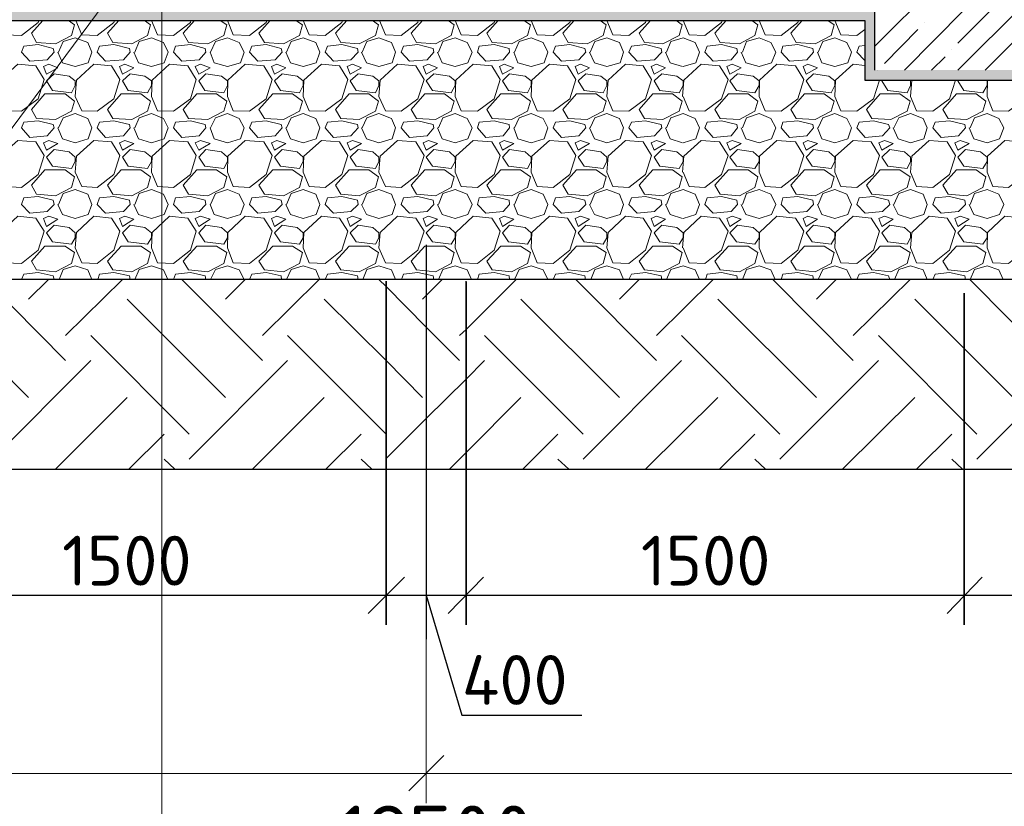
# Model space of a CAD drawing. Header units: millimetres. Extents: x -2765404 to 1548445, y -374876 to 1313256.
# Tile 54 of 77: x 33042 to 37981, y -74366 to -70419. Entities that reach past the tile are written whole.
import ezdxf

# ---------------------------------------------------------------- set-up
doc = ezdxf.new("R2010")
doc.units = ezdxf.units.MM
for name, color, linetype, true_color in [('PDF _.', 7, 'Continuous', 0x259400), ('PDF _PDF _.', 7, 'Continuous', 0xb88800), ('PDF _PDF _EKIPMAN', 7, 'Continuous', 0xdd6c00)]:
    doc.layers.add(name, color=color, linetype=linetype, true_color=true_color)
for name, color, linetype in [('PDF _PDF _0', 7, 'Continuous'), ('PDF _PDF _2D - Общий_Ном._пера__1_Ном._пера__1_Ном._пера__7_Ном._пера__1', 7, 'Continuous'), ('PDF _PDF _nurik', 7, 'Continuous'), ('PDF _Текст', 7, 'Continuous')]:
    doc.layers.add(name, color=color, linetype=linetype)
doc.styles.add('PDF ISOCPEUR', font='isocpeur.ttf')

msp = doc.modelspace()

# ---------------------------------------------------------------- linework, layer by layer
at = {"layer": 'PDF _.', "color": 7, "lineweight": 18}
for points in [[(32940.2, -70423.3), (32970.1, -70495.2), (33051, -70498.2), (33134.8, -70432.3), (33137.8, -70423.3)], [(33287.5, -70423.3), (33317.4, -70444.3), (33302.4, -70498.2), (33221.6, -70540.1), (33125.8, -70534.1), (33101.8, -70486.2), (33158.7, -70423.3)], [(33323.4, -70423.3), (33353.3, -70495.2), (33431.1, -70498.2), (33515, -70432.3), (33518, -70423.3)], [(33667.6, -70423.3), (33697.6, -70444.3), (33682.6, -70498.2), (33604.8, -70540.1), (33509, -70534.1), (33482, -70486.2), (33538.9, -70423.3)], [(33703.6, -70423.3), (33733.5, -70495.2), (33814.3, -70498.2), (33898.2, -70432.3), (33901.2, -70423.3)], [(34047.8, -70423.3), (34080.8, -70444.3), (34065.8, -70498.2), (33985, -70540.1), (33889.2, -70534.1), (33862.2, -70486.2), (33919.1, -70423.3)], [(34083.8, -70423.3), (34113.7, -70495.2), (34194.5, -70498.2), (34278.4, -70432.3), (34281.3, -70423.3)], [(34428, -70423.3), (34461, -70444.3), (34446, -70498.2), (34365.2, -70540.1), (34269.4, -70534.1), (34242.4, -70486.2), (34299.3, -70423.3)], [(34464, -70423.3), (34493.9, -70495.2), (34574.7, -70498.2), (34658.5, -70432.3), (34661.5, -70423.3)], [(34811.2, -70423.3), (34841.2, -70444.3), (34826.2, -70498.2), (34745.4, -70540.1), (34652.6, -70534.1), (34625.6, -70486.2), (34682.5, -70423.3)], [(34847.1, -70423.3), (34877.1, -70495.2), (34954.9, -70498.2), (35038.7, -70432.3), (35041.7, -70423.3)], [(35191.4, -70423.3), (35221.4, -70444.3), (35206.4, -70498.2), (35128.5, -70540.1), (35032.8, -70534.1), (35005.8, -70486.2), (35062.7, -70423.3)], [(35227.3, -70423.3), (35257.3, -70495.2), (35338.1, -70498.2), (35421.9, -70432.3), (35424.9, -70423.3)], [(35571.6, -70423.3), (35604.5, -70444.3), (35589.6, -70498.2), (35508.7, -70540.1), (35412.9, -70534.1), (35386, -70486.2), (35442.9, -70423.3)], [(35607.5, -70423.3), (35637.5, -70495.2), (35718.3, -70498.2), (35802.1, -70432.3), (35805.1, -70423.3)], [(35954.8, -70423.3), (35984.7, -70444.3), (35969.8, -70498.2), (35888.9, -70540.1), (35793.1, -70534.1), (35766.2, -70486.2), (35823.1, -70423.3)], [(35987.7, -70423.3), (36017.7, -70495.2), (36098.5, -70498.2), (36182.3, -70432.3), (36185.3, -70423.3)], [(36335, -70423.3), (36364.9, -70444.3), (36350, -70498.2), (36269.1, -70540.1), (36176.3, -70534.1), (36149.4, -70486.2), (36206.3, -70423.3)], [(36370.9, -70423.3), (36400.8, -70495.2), (36478.7, -70498.2), (36562.5, -70432.3), (36565.5, -70423.3)], [(36715.2, -70423.3), (36745.1, -70444.3), (36730.2, -70498.2), (36652.3, -70540.1), (36556.5, -70534.1), (36529.6, -70486.2), (36586.5, -70423.3)], [(36751.1, -70423.3), (36781, -70495.2), (36861.9, -70498.2), (36945.7, -70432.3), (36948.7, -70423.3)], [(37095.4, -70423.3), (37128.3, -70444.3), (37113.3, -70498.2), (37032.5, -70540.1), (36936.7, -70534.1), (36909.8, -70486.2), (36966.6, -70423.3)], [(37131.3, -70423.3), (37161.2, -70495.2), (37242.1, -70498.2), (37281, -70468.2)], [(33236.6, -70582), (33260.5, -70528.1), (33320.4, -70510.1), (33383.3, -70534.1), (33404.2, -70582), (33386.2, -70635.9), (33320.4, -70653.8), (33257.5, -70635.9), (33233.6, -70582)], [(33619.7, -70582), (33640.7, -70528.1), (33703.6, -70510.1), (33763.4, -70534.1), (33787.4, -70582), (33766.4, -70635.9), (33703.6, -70653.8), (33637.7, -70635.9), (33613.8, -70582)], [(33999.9, -70582), (34023.9, -70528.1), (34083.8, -70510.1), (34143.6, -70534.1), (34167.6, -70582), (34149.6, -70635.9), (34083.8, -70653.8), (34017.9, -70635.9), (33996.9, -70582)], [(34380.1, -70582), (34404.1, -70528.1), (34464, -70510.1), (34526.8, -70534.1), (34547.8, -70582), (34529.8, -70635.9), (34464, -70653.8), (34401.1, -70635.9), (34377.1, -70582)], [(34760.3, -70582), (34784.3, -70528.1), (34844.2, -70510.1), (34907, -70534.1), (34928, -70582), (34910, -70635.9), (34844.2, -70653.8), (34781.3, -70635.9), (34757.3, -70582)], [(35143.5, -70582), (35164.5, -70528.1), (35227.3, -70510.1), (35287.2, -70534.1), (35311.2, -70582), (35290.2, -70635.9), (35227.3, -70653.8), (35161.5, -70635.9), (35137.5, -70582)], [(35523.7, -70582), (35547.7, -70528.1), (35607.5, -70510.1), (35667.4, -70534.1), (35691.4, -70582), (35673.4, -70635.9), (35607.5, -70653.8), (35541.7, -70635.9), (35520.7, -70582)], [(35903.9, -70582), (35927.9, -70528.1), (35987.7, -70510.1), (36050.6, -70534.1), (36071.5, -70582), (36053.6, -70635.9), (35987.7, -70653.8), (35924.9, -70635.9), (35900.9, -70582)], [(36287.1, -70582), (36308, -70528.1), (36370.9, -70510.1), (36430.8, -70534.1), (36451.7, -70582), (36433.8, -70635.9), (36370.9, -70653.8)], [(36667.3, -70582), (36688.2, -70528.1), (36751.1, -70510.1), (36811, -70534.1), (36834.9, -70582), (36814, -70635.9), (36751.1, -70653.8), (36685.2, -70635.9), (36661.3, -70582)], [(37047.5, -70582), (37071.4, -70528.1), (37131.3, -70510.1), (37191.2, -70534.1), (37215.1, -70582), (37197.2, -70635.9), (37131.3, -70653.8), (37065.4, -70635.9), (37044.5, -70582)], [(36281.1, -70582), (36305.1, -70635.9), (36367.9, -70653.8)], [(37281, -70623.9), (37242.1, -70582), (37254, -70552.1), (37281, -70549.1)], [(36370.9, -70803.5), (36400.8, -70875.4), (36478.7, -70878.4), (36562.5, -70815.5), (36595.4, -70719.7), (36553.5, -70650.8), (36460.7, -70641.9), (36373.9, -70722.7), (36367.9, -70803.5)], [(37281, -70647.9), (37224.1, -70641.9), (37134.3, -70722.7), (37131.3, -70803.5), (37161.2, -70875.4), (37242.1, -70878.4), (37325.9, -70815.5), (37355.8, -70722.7)], [(37370.8, -70722.7), (37367.8, -70725.7), (37397.7, -70773.6), (37493.5, -70785.6), (37511.5, -70749.6), (37511.5, -70725.7), (37508.5, -70722.7)], [(37517.5, -70722.7), (37511.5, -70803.5), (37541.4, -70875.4), (37622.3, -70878.4), (37706.1, -70815.5), (37736, -70722.7)], [(37517.5, -70722.7), (37517.5, -70722.7)], [(37754, -70722.7), (37748, -70725.7), (37777.9, -70773.6), (37873.7, -70785.6), (37894.7, -70749.6), (37894.7, -70725.7), (37888.7, -70722.7)], [(37897.7, -70722.7), (37894.7, -70803.5), (37924.6, -70875.4), (38002.5, -70878.4), (38086.3, -70815.5), (38116.2, -70722.7)], [(37897.7, -70722.7), (37897.7, -70722.7)], [(33236.6, -70962.2), (33260.5, -70911.3), (33320.4, -70890.3), (33383.3, -70914.3), (33404.2, -70962.2), (33386.2, -71016.1), (33320.4, -71037), (33257.5, -71016.1), (33233.6, -70962.2)], [(33619.7, -70962.2), (33640.7, -70911.3), (33703.6, -70890.3), (33763.4, -70914.3), (33787.4, -70962.2), (33766.4, -71016.1), (33703.6, -71037), (33637.7, -71016.1), (33613.8, -70962.2)], [(33999.9, -70962.2), (34023.9, -70911.3), (34083.8, -70890.3), (34143.6, -70914.3), (34167.6, -70962.2), (34149.6, -71016.1), (34083.8, -71037), (34017.9, -71016.1), (33996.9, -70962.2)], [(34380.1, -70962.2), (34404.1, -70911.3), (34464, -70890.3), (34526.8, -70914.3), (34547.8, -70962.2), (34529.8, -71016.1), (34464, -71037), (34401.1, -71016.1), (34377.1, -70962.2)], [(34760.3, -70962.2), (34784.3, -70911.3), (34844.2, -70890.3), (34907, -70914.3), (34928, -70962.2), (34910, -71016.1), (34844.2, -71037), (34781.3, -71016.1), (34757.3, -70962.2)], [(35143.5, -70962.2), (35164.5, -70911.3), (35227.3, -70890.3), (35287.2, -70914.3), (35311.2, -70962.2), (35290.2, -71016.1), (35227.3, -71037), (35161.5, -71016.1), (35137.5, -70962.2)], [(35523.7, -70962.2), (35547.7, -70911.3), (35607.5, -70890.3), (35667.4, -70914.3), (35691.4, -70962.2), (35673.4, -71016.1), (35607.5, -71037), (35541.7, -71016.1), (35520.7, -70962.2)], [(35903.9, -70962.2), (35927.9, -70911.3), (35987.7, -70890.3), (36050.6, -70914.3), (36071.5, -70962.2), (36053.6, -71016.1), (35987.7, -71037), (35924.9, -71016.1), (35900.9, -70962.2)], [(36287.1, -70962.2), (36308, -70911.3), (36370.9, -70890.3), (36430.8, -70914.3), (36451.7, -70962.2), (36433.8, -71016.1), (36370.9, -71037)], [(36667.3, -70962.2), (36688.2, -70911.3), (36751.1, -70890.3), (36811, -70914.3), (36834.9, -70962.2), (36814, -71016.1), (36751.1, -71037), (36685.2, -71016.1), (36661.3, -70962.2)], [(37047.5, -70962.2), (37071.4, -70911.3), (37131.3, -70890.3), (37191.2, -70914.3), (37215.1, -70962.2), (37197.2, -71016.1), (37131.3, -71037), (37065.4, -71016.1), (37044.5, -70962.2)], [(37427.7, -70962.2), (37451.6, -70911.3), (37511.5, -70890.3), (37574.4, -70914.3), (37595.3, -70962.2), (37577.4, -71016.1), (37511.5, -71037), (37448.6, -71016.1), (37424.7, -70962.2)], [(37810.9, -70962.2), (37831.8, -70911.3), (37894.7, -70890.3), (37954.6, -70914.3), (37978.5, -70962.2), (37957.5, -71016.1), (37894.7, -71037), (37828.8, -71016.1), (37804.9, -70962.2)], [(36281.1, -70962.2), (36305.1, -71016.1), (36367.9, -71037)], [(36370.9, -71183.7), (36400.8, -71255.6), (36478.7, -71261.6), (36562.5, -71195.7), (36595.4, -71099.9), (36553.5, -71031), (36460.7, -71025.1), (36373.9, -71102.9), (36367.9, -71183.7)], [(33236.6, -71345.4), (33260.5, -71291.5), (33320.4, -71270.5), (33383.3, -71294.5), (33404.2, -71345.4), (33386.2, -71396.3), (33320.4, -71417.2), (33257.5, -71396.3), (33233.6, -71345.4)], [(33619.7, -71345.4), (33640.7, -71291.5), (33703.6, -71270.5), (33763.4, -71294.5), (33787.4, -71345.4), (33766.4, -71396.3), (33703.6, -71417.2), (33637.7, -71396.3), (33613.8, -71345.4)], [(33999.9, -71345.4), (34023.9, -71291.5), (34083.8, -71270.5), (34143.6, -71294.5), (34167.6, -71345.4), (34149.6, -71396.3), (34083.8, -71417.2), (34017.9, -71396.3), (33996.9, -71345.4)], [(34380.1, -71345.4), (34404.1, -71291.5), (34464, -71270.5), (34526.8, -71294.5), (34547.8, -71345.4), (34529.8, -71396.3), (34464, -71417.2), (34401.1, -71396.3), (34377.1, -71345.4)], [(34760.3, -71345.4), (34784.3, -71291.5), (34844.2, -71270.5), (34907, -71294.5), (34928, -71345.4), (34910, -71396.3), (34844.2, -71417.2), (34781.3, -71396.3), (34757.3, -71345.4)], [(35143.5, -71345.4), (35164.5, -71291.5), (35227.3, -71270.5), (35287.2, -71294.5), (35311.2, -71345.4), (35290.2, -71396.3), (35227.3, -71417.2), (35161.5, -71396.3), (35137.5, -71345.4)], [(35523.7, -71345.4), (35547.7, -71291.5), (35607.5, -71270.5), (35667.4, -71294.5), (35691.4, -71345.4), (35673.4, -71396.3), (35607.5, -71417.2), (35541.7, -71396.3), (35520.7, -71345.4)], [(35903.9, -71345.4), (35927.9, -71291.5), (35987.7, -71270.5), (36050.6, -71294.5), (36071.5, -71345.4), (36053.6, -71396.3), (35987.7, -71417.2), (35924.9, -71396.3), (35900.9, -71345.4)], [(36287.1, -71345.4), (36308, -71291.5), (36370.9, -71270.5), (36430.8, -71294.5), (36451.7, -71345.4), (36433.8, -71396.3), (36370.9, -71417.2)], [(36667.3, -71345.4), (36688.2, -71291.5), (36751.1, -71270.5), (36811, -71294.5), (36834.9, -71345.4), (36814, -71396.3), (36751.1, -71417.2), (36685.2, -71396.3), (36661.3, -71345.4)], [(37047.5, -71345.4), (37071.4, -71291.5), (37131.3, -71270.5), (37191.2, -71294.5), (37215.1, -71345.4), (37197.2, -71396.3), (37131.3, -71417.2), (37065.4, -71396.3), (37044.5, -71345.4)], [(37427.7, -71345.4), (37451.6, -71291.5), (37511.5, -71270.5), (37574.4, -71294.5), (37595.3, -71345.4), (37577.4, -71396.3), (37511.5, -71417.2), (37448.6, -71396.3), (37424.7, -71345.4)], [(37810.9, -71345.4), (37831.8, -71291.5), (37894.7, -71270.5), (37954.6, -71294.5), (37978.5, -71345.4), (37957.5, -71396.3), (37894.7, -71417.2), (37828.8, -71396.3), (37804.9, -71345.4)], [(36281.1, -71345.4), (36305.1, -71396.3), (36367.9, -71417.2)], [(36370.9, -71563.9), (36400.8, -71638.8), (36478.7, -71641.7), (36562.5, -71575.9), (36595.4, -71480.1), (36553.5, -71414.2), (36460.7, -71405.2), (36373.9, -71486.1), (36367.9, -71563.9)], [(33239.6, -71722.6), (33260.5, -71671.7), (33320.4, -71653.7), (33383.3, -71674.7), (33404.2, -71722.6)], [(33619.7, -71722.6), (33640.7, -71671.7), (33703.6, -71653.7), (33763.4, -71674.7), (33784.4, -71722.6)], [(33999.9, -71722.6), (34023.9, -71671.7), (34083.8, -71653.7), (34143.6, -71674.7), (34167.6, -71722.6)], [(34380.1, -71722.6), (34404.1, -71671.7), (34464, -71653.7), (34526.8, -71674.7), (34547.8, -71722.6)], [(34763.3, -71722.6), (34784.3, -71671.7), (34844.2, -71653.7), (34907, -71674.7), (34928, -71722.6)], [(35143.5, -71722.6), (35164.5, -71671.7), (35227.3, -71653.7), (35287.2, -71674.7), (35308.2, -71722.6)], [(35523.7, -71722.6), (35547.7, -71671.7), (35607.5, -71653.7), (35667.4, -71674.7), (35691.4, -71722.6)], [(35906.9, -71722.6), (35927.9, -71671.7), (35987.7, -71653.7), (36050.6, -71674.7), (36071.5, -71722.6)], [(36287.1, -71722.6), (36308, -71671.7), (36370.9, -71653.7), (36430.8, -71674.7), (36451.7, -71722.6)], [(36667.3, -71722.6), (36688.2, -71671.7), (36751.1, -71653.7), (36811, -71674.7), (36831.9, -71722.6)], [(37047.5, -71722.6), (37071.4, -71671.7), (37131.3, -71653.7), (37191.2, -71674.7), (37215.1, -71722.6)], [(37430.7, -71722.6), (37451.6, -71671.7), (37511.5, -71653.7), (37574.4, -71674.7), (37595.3, -71722.6)], [(37810.9, -71722.6), (37831.8, -71671.7), (37894.7, -71653.7), (37954.6, -71674.7), (37975.5, -71722.6)], [(33051, -71722.6), (33062.9, -71695.6), (33134.8, -71686.7), (33209.6, -71704.6), (33215.6, -71722.6)], [(33434.1, -71722.6), (33443.1, -71695.6), (33515, -71686.7), (33592.8, -71704.6), (33595.8, -71722.6)], [(33814.3, -71722.6), (33823.3, -71695.6), (33898.2, -71686.7), (33973, -71704.6), (33976, -71722.6)], [(34194.5, -71722.6), (34206.5, -71695.6), (34278.4, -71686.7), (34353.2, -71704.6), (34356.2, -71722.6)], [(34574.7, -71722.6), (34586.7, -71695.6), (34658.5, -71686.7), (34736.4, -71704.6), (34739.4, -71722.6)], [(34957.9, -71722.6), (34966.9, -71695.6), (35038.7, -71686.7), (35116.6, -71704.6), (35119.6, -71722.6)], [(35338.1, -71722.6), (35347.1, -71695.6), (35421.9, -71686.7), (35496.8, -71704.6), (35499.8, -71722.6)], [(35718.3, -71722.6), (35730.3, -71695.6), (35802.1, -71686.7), (35877, -71704.6), (35880, -71722.6)], [(36098.5, -71722.6), (36110.5, -71695.6), (36182.3, -71686.7), (36260.1, -71704.6), (36263.1, -71722.6)], [(36481.7, -71722.6), (36490.7, -71695.6), (36562.5, -71686.7), (36640.3, -71704.6), (36643.3, -71722.6)], [(36861.9, -71722.6), (36870.9, -71695.6), (36945.7, -71686.7), (37020.5, -71704.6), (37023.5, -71722.6)], [(37242.1, -71722.6), (37254, -71695.6), (37325.9, -71686.7), (37400.7, -71704.6), (37406.7, -71722.6)], [(37622.3, -71722.6), (37634.2, -71695.6), (37706.1, -71686.7), (37783.9, -71704.6), (37786.9, -71722.6)]]:
    msp.add_lwpolyline(points, dxfattribs=at)
for points in [[(33062.9, -70552.1), (33134.8, -70543.1), (33209.6, -70564), (33215.6, -70582), (33179.7, -70620.9), (33092.9, -70626.9), (33051, -70582)], [(33443.1, -70552.1), (33515, -70543.1), (33592.8, -70564), (33595.8, -70582), (33562.9, -70620.9), (33473.1, -70626.9), (33431.1, -70582)], [(33823.3, -70552.1), (33898.2, -70543.1), (33973, -70564), (33976, -70582), (33943.1, -70620.9), (33856.2, -70626.9), (33814.3, -70582)], [(34206.5, -70552.1), (34278.4, -70543.1), (34353.2, -70564), (34359.2, -70582), (34323.3, -70620.9), (34236.4, -70626.9), (34194.5, -70582)], [(34586.7, -70552.1), (34658.5, -70543.1), (34736.4, -70564), (34739.4, -70582), (34703.5, -70620.9), (34616.6, -70626.9), (34574.7, -70582)], [(34966.9, -70552.1), (35038.7, -70543.1), (35116.6, -70564), (35119.6, -70582), (35086.6, -70620.9), (34996.8, -70626.9), (34954.9, -70582)], [(35347.1, -70552.1), (35421.9, -70543.1), (35496.8, -70564), (35499.8, -70582), (35466.8, -70620.9), (35380, -70626.9), (35338.1, -70582)], [(35730.3, -70552.1), (35802.1, -70543.1), (35877, -70564), (35882.9, -70582), (35847, -70620.9), (35760.2, -70626.9), (35718.3, -70582)], [(36110.5, -70552.1), (36182.3, -70543.1), (36260.1, -70564), (36263.1, -70582), (36227.2, -70620.9), (36140.4, -70626.9), (36098.5, -70582)], [(36490.7, -70552.1), (36562.5, -70543.1), (36640.3, -70564), (36643.3, -70582), (36610.4, -70620.9), (36520.6, -70626.9), (36478.7, -70582)], [(36870.9, -70552.1), (36945.7, -70543.1), (37020.5, -70564), (37023.5, -70582), (36990.6, -70620.9), (36903.8, -70626.9), (36861.9, -70582)], [(32943.2, -70722.7), (32940.2, -70803.5), (32970.1, -70875.4), (33051, -70878.4), (33134.8, -70815.5), (33164.7, -70719.7), (33122.8, -70650.8), (33033, -70641.9)], [(33188.7, -70641.9), (33161.7, -70653.8), (33176.7, -70692.8), (33233.6, -70659.8)], [(33326.4, -70722.7), (33320.4, -70803.5), (33353.3, -70875.4), (33431.1, -70878.4), (33515, -70815.5), (33544.9, -70719.7), (33503, -70650.8), (33413.2, -70641.9)], [(33568.9, -70641.9), (33541.9, -70653.8), (33556.9, -70692.8), (33613.8, -70659.8)], [(33706.6, -70722.7), (33703.6, -70803.5), (33733.5, -70875.4), (33814.3, -70878.4), (33898.2, -70815.5), (33928.1, -70719.7), (33886.2, -70650.8), (33793.4, -70641.9)], [(33949.1, -70641.9), (33922.1, -70653.8), (33940.1, -70692.8), (33996.9, -70659.8)], [(34086.8, -70722.7), (34083.8, -70803.5), (34113.7, -70875.4), (34194.5, -70878.4), (34278.4, -70815.5), (34308.3, -70719.7), (34266.4, -70650.8), (34173.6, -70641.9)], [(34332.2, -70641.9), (34305.3, -70653.8), (34320.3, -70692.8), (34377.1, -70659.8)], [(34467, -70722.7), (34464, -70803.5), (34493.9, -70875.4), (34574.7, -70878.4), (34658.5, -70815.5), (34688.5, -70719.7), (34646.6, -70650.8), (34556.8, -70641.9)], [(34712.4, -70641.9), (34685.5, -70653.8), (34700.5, -70692.8), (34757.3, -70659.8)], [(34850.1, -70722.7), (34844.2, -70803.5), (34877.1, -70875.4), (34954.9, -70878.4), (35038.7, -70815.5), (35071.7, -70719.7), (35029.8, -70650.8), (34937, -70641.9)], [(35092.6, -70641.9), (35065.7, -70653.8), (35080.7, -70692.8), (35137.5, -70659.8)], [(35230.3, -70722.7), (35227.3, -70803.5), (35257.3, -70875.4), (35338.1, -70878.4), (35421.9, -70815.5), (35451.9, -70719.7), (35410, -70650.8), (35317.1, -70641.9)], [(35472.8, -70641.9), (35448.9, -70653.8), (35463.8, -70692.8), (35520.7, -70659.8)], [(35610.5, -70722.7), (35607.5, -70803.5), (35637.5, -70875.4), (35718.3, -70878.4), (35802.1, -70815.5), (35832.1, -70719.7), (35790.1, -70650.8), (35700.3, -70641.9)], [(35856, -70641.9), (35829.1, -70653.8), (35844, -70692.8), (35900.9, -70659.8)], [(35993.7, -70722.7), (35987.7, -70803.5), (36017.7, -70875.4), (36098.5, -70878.4), (36182.3, -70815.5), (36212.2, -70719.7), (36170.3, -70650.8), (36080.5, -70641.9)], [(36236.2, -70641.9), (36209.3, -70653.8), (36224.2, -70692.8), (36281.1, -70659.8)], [(36616.4, -70641.9), (36589.4, -70653.8), (36604.4, -70692.8), (36661.3, -70659.8)], [(36754.1, -70722.7), (36751.1, -70803.5), (36781, -70875.4), (36861.9, -70878.4), (36945.7, -70815.5), (36975.6, -70719.7), (36933.7, -70650.8), (36840.9, -70641.9)], [(36996.6, -70641.9), (36972.6, -70653.8), (36987.6, -70692.8), (37044.5, -70659.8)], [(33320.4, -70725.7), (33290.4, -70701.7), (33215.6, -70689.8), (33176.7, -70725.7), (33206.6, -70773.6), (33302.4, -70785.6), (33320.4, -70749.6)], [(33703.6, -70725.7), (33670.6, -70701.7), (33595.8, -70689.8), (33556.9, -70725.7), (33586.8, -70773.6), (33682.6, -70785.6), (33703.6, -70749.6)], [(34083.8, -70725.7), (34053.8, -70701.7), (33976, -70689.8), (33940.1, -70725.7), (33970, -70773.6), (34065.8, -70785.6), (34083.8, -70749.6)], [(34464, -70725.7), (34434, -70701.7), (34359.2, -70689.8), (34320.3, -70725.7), (34350.2, -70773.6), (34446, -70785.6), (34464, -70749.6)], [(34844.2, -70725.7), (34814.2, -70701.7), (34739.4, -70689.8), (34700.5, -70725.7), (34730.4, -70773.6), (34826.2, -70785.6), (34844.2, -70749.6)], [(35227.3, -70725.7), (35197.4, -70701.7), (35119.6, -70689.8), (35080.7, -70725.7), (35113.6, -70773.6), (35206.4, -70785.6), (35227.3, -70749.6)], [(35607.5, -70725.7), (35577.6, -70701.7), (35499.8, -70689.8), (35463.8, -70725.7), (35493.8, -70773.6), (35589.6, -70785.6), (35607.5, -70749.6)], [(35987.7, -70725.7), (35957.8, -70701.7), (35882.9, -70689.8), (35844, -70725.7), (35874, -70773.6), (35969.8, -70785.6), (35987.7, -70749.6)], [(36370.9, -70725.7), (36338, -70701.7), (36263.1, -70689.8), (36224.2, -70725.7), (36254.2, -70773.6), (36350, -70785.6), (36370.9, -70749.6)], [(36751.1, -70725.7), (36721.2, -70701.7), (36643.3, -70689.8), (36604.4, -70725.7), (36637.3, -70773.6), (36730.2, -70785.6), (36751.1, -70749.6)], [(37131.3, -70725.7), (37101.4, -70701.7), (37023.5, -70689.8), (36987.6, -70725.7), (37017.5, -70773.6), (37113.3, -70785.6), (37131.3, -70749.6)], [(33125.8, -70914.3), (33101.8, -70869.4), (33167.7, -70791.5), (33269.5, -70791.5), (33317.4, -70827.5), (33302.4, -70878.4), (33221.6, -70920.3)], [(33509, -70914.3), (33482, -70869.4), (33550.9, -70791.5), (33649.7, -70791.5), (33697.6, -70827.5), (33682.6, -70878.4), (33604.8, -70920.3)], [(33889.2, -70914.3), (33862.2, -70869.4), (33931.1, -70791.5), (34029.9, -70791.5), (34080.8, -70827.5), (34065.8, -70878.4), (33985, -70920.3)], [(34269.4, -70914.3), (34242.4, -70869.4), (34311.3, -70791.5), (34410.1, -70791.5), (34461, -70827.5), (34446, -70878.4), (34365.2, -70920.3)], [(34652.6, -70914.3), (34625.6, -70869.4), (34694.5, -70791.5), (34793.3, -70791.5), (34841.2, -70827.5), (34826.2, -70878.4), (34745.4, -70920.3)], [(35032.8, -70914.3), (35005.8, -70869.4), (35074.7, -70791.5), (35173.5, -70791.5), (35221.4, -70827.5), (35206.4, -70878.4), (35128.5, -70920.3)], [(35412.9, -70914.3), (35386, -70869.4), (35454.9, -70791.5), (35553.6, -70791.5), (35604.5, -70827.5), (35589.6, -70878.4), (35508.7, -70920.3)], [(35793.1, -70914.3), (35766.2, -70869.4), (35835.1, -70791.5), (35933.8, -70791.5), (35984.7, -70827.5), (35969.8, -70878.4), (35888.9, -70920.3)], [(36176.3, -70914.3), (36149.4, -70869.4), (36218.2, -70791.5), (36317, -70791.5), (36364.9, -70827.5), (36350, -70878.4), (36269.1, -70920.3)], [(36556.5, -70914.3), (36529.6, -70869.4), (36598.4, -70791.5), (36697.2, -70791.5), (36745.1, -70827.5), (36730.2, -70878.4), (36652.3, -70920.3)], [(36936.7, -70914.3), (36909.8, -70869.4), (36978.6, -70791.5), (37077.4, -70791.5), (37128.3, -70827.5), (37113.3, -70878.4), (37032.5, -70920.3)], [(37316.9, -70914.3), (37290, -70869.4), (37358.8, -70791.5), (37457.6, -70791.5), (37508.5, -70827.5), (37493.5, -70878.4), (37412.7, -70920.3)], [(37700.1, -70914.3), (37673.2, -70869.4), (37742, -70791.5), (37840.8, -70791.5), (37888.7, -70827.5), (37873.7, -70878.4), (37792.9, -70920.3)], [(33062.9, -70932.3), (33134.8, -70926.3), (33209.6, -70944.2), (33215.6, -70962.2), (33179.7, -71001.1), (33092.9, -71010.1), (33051, -70962.2)], [(33443.1, -70932.3), (33515, -70926.3), (33592.8, -70944.2), (33595.8, -70962.2), (33562.9, -71001.1), (33473.1, -71010.1), (33431.1, -70962.2)], [(33823.3, -70932.3), (33898.2, -70926.3), (33973, -70944.2), (33976, -70962.2), (33943.1, -71001.1), (33856.2, -71010.1), (33814.3, -70962.2)], [(34206.5, -70932.3), (34278.4, -70926.3), (34353.2, -70944.2), (34359.2, -70962.2), (34323.3, -71001.1), (34236.4, -71010.1), (34194.5, -70962.2)], [(34586.7, -70932.3), (34658.5, -70926.3), (34736.4, -70944.2), (34739.4, -70962.2), (34703.5, -71001.1), (34616.6, -71010.1), (34574.7, -70962.2)], [(34966.9, -70932.3), (35038.7, -70926.3), (35116.6, -70944.2), (35119.6, -70962.2), (35086.6, -71001.1), (34996.8, -71010.1), (34954.9, -70962.2)], [(35347.1, -70932.3), (35421.9, -70926.3), (35496.8, -70944.2), (35499.8, -70962.2), (35466.8, -71001.1), (35380, -71010.1), (35338.1, -70962.2)], [(35730.3, -70932.3), (35802.1, -70926.3), (35877, -70944.2), (35882.9, -70962.2), (35847, -71001.1), (35760.2, -71010.1), (35718.3, -70962.2)], [(36110.5, -70932.3), (36182.3, -70926.3), (36260.1, -70944.2), (36263.1, -70962.2), (36227.2, -71001.1), (36140.4, -71010.1), (36098.5, -70962.2)], [(36490.7, -70932.3), (36562.5, -70926.3), (36640.3, -70944.2), (36643.3, -70962.2), (36610.4, -71001.1), (36520.6, -71010.1), (36478.7, -70962.2)], [(36870.9, -70932.3), (36945.7, -70926.3), (37020.5, -70944.2), (37023.5, -70962.2), (36990.6, -71001.1), (36903.8, -71010.1), (36861.9, -70962.2)], [(37254, -70932.3), (37325.9, -70926.3), (37400.7, -70944.2), (37406.7, -70962.2), (37370.8, -71001.1), (37284, -71010.1), (37242.1, -70962.2)], [(37634.2, -70932.3), (37706.1, -70926.3), (37783.9, -70944.2), (37786.9, -70962.2), (37751, -71001.1), (37664.2, -71010.1), (37622.3, -70962.2)], [(32943.2, -71102.9), (32940.2, -71183.7), (32970.1, -71255.6), (33051, -71261.6), (33134.8, -71195.7), (33164.7, -71099.9), (33122.8, -71031), (33033, -71025.1)], [(33188.7, -71025.1), (33161.7, -71037), (33176.7, -71073), (33233.6, -71040)], [(33326.4, -71102.9), (33320.4, -71183.7), (33353.3, -71255.6), (33431.1, -71261.6), (33515, -71195.7), (33544.9, -71099.9), (33503, -71031), (33413.2, -71025.1)], [(33568.9, -71025.1), (33541.9, -71037), (33556.9, -71073), (33613.8, -71040)], [(33706.6, -71102.9), (33703.6, -71183.7), (33733.5, -71255.6), (33814.3, -71261.6), (33898.2, -71195.7), (33928.1, -71099.9), (33886.2, -71031), (33793.4, -71025.1)], [(33949.1, -71025.1), (33922.1, -71037), (33940.1, -71073), (33996.9, -71040)], [(34086.8, -71102.9), (34083.8, -71183.7), (34113.7, -71255.6), (34194.5, -71261.6), (34278.4, -71195.7), (34308.3, -71099.9), (34266.4, -71031), (34173.6, -71025.1)], [(34332.2, -71025.1), (34305.3, -71037), (34320.3, -71073), (34377.1, -71040)], [(34467, -71102.9), (34464, -71183.7), (34493.9, -71255.6), (34574.7, -71261.6), (34658.5, -71195.7), (34688.5, -71099.9), (34646.6, -71031), (34556.8, -71025.1)], [(34712.4, -71025.1), (34685.5, -71037), (34700.5, -71073), (34757.3, -71040)], [(34850.1, -71102.9), (34844.2, -71183.7), (34877.1, -71255.6), (34954.9, -71261.6), (35038.7, -71195.7), (35071.7, -71099.9), (35029.8, -71031), (34937, -71025.1)], [(35092.6, -71025.1), (35065.7, -71037), (35080.7, -71073), (35137.5, -71040)], [(35230.3, -71102.9), (35227.3, -71183.7), (35257.3, -71255.6), (35338.1, -71261.6), (35421.9, -71195.7), (35451.9, -71099.9), (35410, -71031), (35317.1, -71025.1)], [(35472.8, -71025.1), (35448.9, -71037), (35463.8, -71073), (35520.7, -71040)], [(35610.5, -71102.9), (35607.5, -71183.7), (35637.5, -71255.6), (35718.3, -71261.6), (35802.1, -71195.7), (35832.1, -71099.9), (35790.1, -71031), (35700.3, -71025.1)], [(35856, -71025.1), (35829.1, -71037), (35844, -71073), (35900.9, -71040)], [(35993.7, -71102.9), (35987.7, -71183.7), (36017.7, -71255.6), (36098.5, -71261.6), (36182.3, -71195.7), (36212.2, -71099.9), (36170.3, -71031), (36080.5, -71025.1)], [(36236.2, -71025.1), (36209.3, -71037), (36224.2, -71073), (36281.1, -71040)], [(36616.4, -71025.1), (36589.4, -71037), (36604.4, -71073), (36661.3, -71040)], [(36754.1, -71102.9), (36751.1, -71183.7), (36781, -71255.6), (36861.9, -71261.6), (36945.7, -71195.7), (36975.6, -71099.9), (36933.7, -71031), (36840.9, -71025.1)], [(36996.6, -71025.1), (36972.6, -71037), (36987.6, -71073), (37044.5, -71040)], [(37134.3, -71102.9), (37131.3, -71183.7), (37161.2, -71255.6), (37242.1, -71261.6), (37325.9, -71195.7), (37355.8, -71099.9), (37313.9, -71031), (37224.1, -71025.1)], [(37379.8, -71025.1), (37352.8, -71037), (37367.8, -71073), (37424.7, -71040)], [(37517.5, -71102.9), (37511.5, -71183.7), (37541.4, -71255.6), (37622.3, -71261.6), (37706.1, -71195.7), (37736, -71099.9), (37694.1, -71031), (37604.3, -71025.1)], [(37760, -71025.1), (37733, -71037), (37748, -71073), (37804.9, -71040)], [(37897.7, -71102.9), (37894.7, -71183.7), (37924.6, -71255.6), (38002.5, -71261.6), (38086.3, -71195.7), (38119.2, -71099.9), (38077.3, -71031), (37984.5, -71025.1)], [(33320.4, -71108.9), (33290.4, -71081.9), (33215.6, -71070), (33176.7, -71108.9), (33206.6, -71153.8), (33302.4, -71165.8), (33320.4, -71129.8)], [(33703.6, -71108.9), (33670.6, -71081.9), (33595.8, -71070), (33556.9, -71108.9), (33586.8, -71153.8), (33682.6, -71165.8), (33703.6, -71129.8)], [(34083.8, -71108.9), (34053.8, -71081.9), (33976, -71070), (33940.1, -71108.9), (33970, -71153.8), (34065.8, -71165.8), (34083.8, -71129.8)], [(34464, -71108.9), (34434, -71081.9), (34359.2, -71070), (34320.3, -71108.9), (34350.2, -71153.8), (34446, -71165.8), (34464, -71129.8)], [(34844.2, -71108.9), (34814.2, -71081.9), (34739.4, -71070), (34700.5, -71108.9), (34730.4, -71153.8), (34826.2, -71165.8), (34844.2, -71129.8)], [(35227.3, -71108.9), (35197.4, -71081.9), (35119.6, -71070), (35080.7, -71108.9), (35113.6, -71153.8), (35206.4, -71165.8), (35227.3, -71129.8)], [(35607.5, -71108.9), (35577.6, -71081.9), (35499.8, -71070), (35463.8, -71108.9), (35493.8, -71153.8), (35589.6, -71165.8), (35607.5, -71129.8)], [(35987.7, -71108.9), (35957.8, -71081.9), (35882.9, -71070), (35844, -71108.9), (35874, -71153.8), (35969.8, -71165.8), (35987.7, -71129.8)], [(36370.9, -71108.9), (36338, -71081.9), (36263.1, -71070), (36224.2, -71108.9), (36254.2, -71153.8), (36350, -71165.8), (36370.9, -71129.8)], [(36751.1, -71108.9), (36721.2, -71081.9), (36643.3, -71070), (36604.4, -71108.9), (36637.3, -71153.8), (36730.2, -71165.8), (36751.1, -71129.8)], [(37131.3, -71108.9), (37101.4, -71081.9), (37023.5, -71070), (36987.6, -71108.9), (37017.5, -71153.8), (37113.3, -71165.8), (37131.3, -71129.8)], [(37511.5, -71108.9), (37481.6, -71081.9), (37406.7, -71070), (37367.8, -71108.9), (37397.7, -71153.8), (37493.5, -71165.8), (37511.5, -71129.8)], [(37894.7, -71108.9), (37861.8, -71081.9), (37786.9, -71070), (37748, -71108.9), (37777.9, -71153.8), (37873.7, -71165.8), (37894.7, -71129.8)], [(33125.8, -71294.5), (33101.8, -71249.6), (33167.7, -71171.7), (33269.5, -71171.7), (33317.4, -71207.7), (33302.4, -71261.6), (33221.6, -71303.5)], [(33509, -71294.5), (33482, -71249.6), (33550.9, -71171.7), (33649.7, -71171.7), (33697.6, -71207.7), (33682.6, -71261.6), (33604.8, -71303.5)], [(33889.2, -71294.5), (33862.2, -71249.6), (33931.1, -71171.7), (34029.9, -71171.7), (34080.8, -71207.7), (34065.8, -71261.6), (33985, -71303.5)], [(34269.4, -71294.5), (34242.4, -71249.6), (34311.3, -71171.7), (34410.1, -71171.7), (34461, -71207.7), (34446, -71261.6), (34365.2, -71303.5)], [(34652.6, -71294.5), (34625.6, -71249.6), (34694.5, -71171.7), (34793.3, -71171.7), (34841.2, -71207.7), (34826.2, -71261.6), (34745.4, -71303.5)], [(35032.8, -71294.5), (35005.8, -71249.6), (35074.7, -71171.7), (35173.5, -71171.7), (35221.4, -71207.7), (35206.4, -71261.6), (35128.5, -71303.5)], [(35412.9, -71294.5), (35386, -71249.6), (35454.9, -71171.7), (35553.6, -71171.7), (35604.5, -71207.7), (35589.6, -71261.6), (35508.7, -71303.5)], [(35793.1, -71294.5), (35766.2, -71249.6), (35835.1, -71171.7), (35933.8, -71171.7), (35984.7, -71207.7), (35969.8, -71261.6), (35888.9, -71303.5)], [(36176.3, -71294.5), (36149.4, -71249.6), (36218.2, -71171.7), (36317, -71171.7), (36364.9, -71207.7), (36350, -71261.6), (36269.1, -71303.5)], [(36556.5, -71294.5), (36529.6, -71249.6), (36598.4, -71171.7), (36697.2, -71171.7), (36745.1, -71207.7), (36730.2, -71261.6), (36652.3, -71303.5)], [(36936.7, -71294.5), (36909.8, -71249.6), (36978.6, -71171.7), (37077.4, -71171.7), (37128.3, -71207.7), (37113.3, -71261.6), (37032.5, -71303.5)], [(37316.9, -71294.5), (37290, -71249.6), (37358.8, -71171.7), (37457.6, -71171.7), (37508.5, -71207.7), (37493.5, -71261.6), (37412.7, -71303.5)], [(37700.1, -71294.5), (37673.2, -71249.6), (37742, -71171.7), (37840.8, -71171.7), (37888.7, -71207.7), (37873.7, -71261.6), (37792.9, -71303.5)], [(33062.9, -71312.4), (33134.8, -71306.5), (33209.6, -71324.4), (33215.6, -71345.4), (33179.7, -71381.3), (33092.9, -71390.3), (33051, -71345.4)], [(33443.1, -71312.4), (33515, -71306.5), (33592.8, -71324.4), (33595.8, -71345.4), (33562.9, -71381.3), (33473.1, -71390.3), (33431.1, -71345.4)], [(33823.3, -71312.4), (33898.2, -71306.5), (33973, -71324.4), (33976, -71345.4), (33943.1, -71381.3), (33856.2, -71390.3), (33814.3, -71345.4)], [(34206.5, -71312.4), (34278.4, -71306.5), (34353.2, -71324.4), (34359.2, -71345.4), (34323.3, -71381.3), (34236.4, -71390.3), (34194.5, -71345.4)], [(34586.7, -71312.4), (34658.5, -71306.5), (34736.4, -71324.4), (34739.4, -71345.4), (34703.5, -71381.3), (34616.6, -71390.3), (34574.7, -71345.4)], [(34966.9, -71312.4), (35038.7, -71306.5), (35116.6, -71324.4), (35119.6, -71345.4), (35086.6, -71381.3), (34996.8, -71390.3), (34954.9, -71345.4)], [(35347.1, -71312.4), (35421.9, -71306.5), (35496.8, -71324.4), (35499.8, -71345.4), (35466.8, -71381.3), (35380, -71390.3), (35338.1, -71345.4)], [(35730.3, -71312.4), (35802.1, -71306.5), (35877, -71324.4), (35882.9, -71345.4), (35847, -71381.3), (35760.2, -71390.3), (35718.3, -71345.4)], [(36110.5, -71312.4), (36182.3, -71306.5), (36260.1, -71324.4), (36263.1, -71345.4), (36227.2, -71381.3), (36140.4, -71390.3), (36098.5, -71345.4)], [(36490.7, -71312.4), (36562.5, -71306.5), (36640.3, -71324.4), (36643.3, -71345.4), (36610.4, -71381.3), (36520.6, -71390.3), (36478.7, -71345.4)], [(36870.9, -71312.4), (36945.7, -71306.5), (37020.5, -71324.4), (37023.5, -71345.4), (36990.6, -71381.3), (36903.8, -71390.3), (36861.9, -71345.4)], [(37254, -71312.4), (37325.9, -71306.5), (37400.7, -71324.4), (37406.7, -71345.4), (37370.8, -71381.3), (37284, -71390.3), (37242.1, -71345.4)], [(37634.2, -71312.4), (37706.1, -71306.5), (37783.9, -71324.4), (37786.9, -71345.4), (37751, -71381.3), (37664.2, -71390.3), (37622.3, -71345.4)], [(32943.2, -71486.1), (32940.2, -71563.9), (32970.1, -71638.8), (33051, -71641.7), (33134.8, -71575.9), (33164.7, -71480.1), (33122.8, -71414.2), (33033, -71405.2)], [(33188.7, -71405.2), (33161.7, -71417.2), (33176.7, -71456.1), (33233.6, -71420.2)], [(33326.4, -71486.1), (33320.4, -71563.9), (33353.3, -71638.8), (33431.1, -71641.7), (33515, -71575.9), (33544.9, -71480.1), (33503, -71414.2), (33413.2, -71405.2)], [(33568.9, -71405.2), (33541.9, -71417.2), (33556.9, -71456.1), (33613.8, -71420.2)], [(33706.6, -71486.1), (33703.6, -71563.9), (33733.5, -71638.8), (33814.3, -71641.7), (33898.2, -71575.9), (33928.1, -71480.1), (33886.2, -71414.2), (33793.4, -71405.2)], [(33949.1, -71405.2), (33922.1, -71417.2), (33940.1, -71456.1), (33996.9, -71420.2)], [(34086.8, -71486.1), (34083.8, -71563.9), (34113.7, -71638.8), (34194.5, -71641.7), (34278.4, -71575.9), (34308.3, -71480.1), (34266.4, -71414.2), (34173.6, -71405.2)], [(34332.2, -71405.2), (34305.3, -71417.2), (34320.3, -71456.1), (34377.1, -71420.2)], [(34467, -71486.1), (34464, -71563.9), (34493.9, -71638.8), (34574.7, -71641.7), (34658.5, -71575.9), (34688.5, -71480.1), (34646.6, -71414.2), (34556.8, -71405.2)], [(34712.4, -71405.2), (34685.5, -71417.2), (34700.5, -71456.1), (34757.3, -71420.2)], [(34850.1, -71486.1), (34844.2, -71563.9), (34877.1, -71638.8), (34954.9, -71641.7), (35038.7, -71575.9), (35071.7, -71480.1), (35029.8, -71414.2), (34937, -71405.2)], [(35092.6, -71405.2), (35065.7, -71417.2), (35080.7, -71456.1), (35137.5, -71420.2)], [(35230.3, -71486.1), (35227.3, -71563.9), (35257.3, -71638.8), (35338.1, -71641.7), (35421.9, -71575.9), (35451.9, -71480.1), (35410, -71414.2), (35317.1, -71405.2)], [(35472.8, -71405.2), (35448.9, -71417.2), (35463.8, -71456.1), (35520.7, -71420.2)], [(35610.5, -71486.1), (35607.5, -71563.9), (35637.5, -71638.8), (35718.3, -71641.7), (35802.1, -71575.9), (35832.1, -71480.1), (35790.1, -71414.2), (35700.3, -71405.2)], [(35856, -71405.2), (35829.1, -71417.2), (35844, -71456.1), (35900.9, -71420.2)], [(35993.7, -71486.1), (35987.7, -71563.9), (36017.7, -71638.8), (36098.5, -71641.7), (36182.3, -71575.9), (36212.2, -71480.1), (36170.3, -71414.2), (36080.5, -71405.2)], [(36236.2, -71405.2), (36209.3, -71417.2), (36224.2, -71456.1), (36281.1, -71420.2)], [(36616.4, -71405.2), (36589.4, -71417.2), (36604.4, -71456.1), (36661.3, -71420.2)], [(36754.1, -71486.1), (36751.1, -71563.9), (36781, -71638.8), (36861.9, -71641.7), (36945.7, -71575.9), (36975.6, -71480.1), (36933.7, -71414.2), (36840.9, -71405.2)], [(36996.6, -71405.2), (36972.6, -71417.2), (36987.6, -71456.1), (37044.5, -71420.2)], [(37134.3, -71486.1), (37131.3, -71563.9), (37161.2, -71638.8), (37242.1, -71641.7), (37325.9, -71575.9), (37355.8, -71480.1), (37313.9, -71414.2), (37224.1, -71405.2)], [(37379.8, -71405.2), (37352.8, -71417.2), (37367.8, -71456.1), (37424.7, -71420.2)], [(37517.5, -71486.1), (37511.5, -71563.9), (37541.4, -71638.8), (37622.3, -71641.7), (37706.1, -71575.9), (37736, -71480.1), (37694.1, -71414.2), (37604.3, -71405.2)], [(37760, -71405.2), (37733, -71417.2), (37748, -71456.1), (37804.9, -71420.2)], [(37897.7, -71486.1), (37894.7, -71563.9), (37924.6, -71638.8), (38002.5, -71641.7), (38086.3, -71575.9), (38119.2, -71480.1), (38077.3, -71414.2), (37984.5, -71405.2)], [(33320.4, -71489.1), (33290.4, -71462.1), (33215.6, -71450.2), (33176.7, -71489.1), (33206.6, -71534), (33302.4, -71545.9), (33320.4, -71513)], [(33703.6, -71489.1), (33670.6, -71462.1), (33595.8, -71450.2), (33556.9, -71489.1), (33586.8, -71534), (33682.6, -71545.9), (33703.6, -71513)], [(34083.8, -71489.1), (34053.8, -71462.1), (33976, -71450.2), (33940.1, -71489.1), (33970, -71534), (34065.8, -71545.9), (34083.8, -71513)], [(34464, -71489.1), (34434, -71462.1), (34359.2, -71450.2), (34320.3, -71489.1), (34350.2, -71534), (34446, -71545.9), (34464, -71513)], [(34844.2, -71489.1), (34814.2, -71462.1), (34739.4, -71450.2), (34700.5, -71489.1), (34730.4, -71534), (34826.2, -71545.9), (34844.2, -71513)], [(35227.3, -71489.1), (35197.4, -71462.1), (35119.6, -71450.2), (35080.7, -71489.1), (35113.6, -71534), (35206.4, -71545.9), (35227.3, -71513)], [(35607.5, -71489.1), (35577.6, -71462.1), (35499.8, -71450.2), (35463.8, -71489.1), (35493.8, -71534), (35589.6, -71545.9), (35607.5, -71513)], [(35987.7, -71489.1), (35957.8, -71462.1), (35882.9, -71450.2), (35844, -71489.1), (35874, -71534), (35969.8, -71545.9), (35987.7, -71513)], [(36370.9, -71489.1), (36338, -71462.1), (36263.1, -71450.2), (36224.2, -71489.1), (36254.2, -71534), (36350, -71545.9), (36370.9, -71513)], [(36751.1, -71489.1), (36721.2, -71462.1), (36643.3, -71450.2), (36604.4, -71489.1), (36637.3, -71534), (36730.2, -71545.9), (36751.1, -71513)], [(37131.3, -71489.1), (37101.4, -71462.1), (37023.5, -71450.2), (36987.6, -71489.1), (37017.5, -71534), (37113.3, -71545.9), (37131.3, -71513)], [(37511.5, -71489.1), (37481.6, -71462.1), (37406.7, -71450.2), (37367.8, -71489.1), (37397.7, -71534), (37493.5, -71545.9), (37511.5, -71513)], [(37894.7, -71489.1), (37861.8, -71462.1), (37786.9, -71450.2), (37748, -71489.1), (37777.9, -71534), (37873.7, -71545.9), (37894.7, -71513)], [(33125.8, -71674.7), (33101.8, -71629.8), (33167.7, -71554.9), (33269.5, -71554.9), (33317.4, -71587.9), (33302.4, -71641.7), (33221.6, -71683.7)], [(33509, -71674.7), (33482, -71629.8), (33550.9, -71554.9), (33649.7, -71554.9), (33697.6, -71587.9), (33682.6, -71641.7), (33604.8, -71683.7)], [(33889.2, -71674.7), (33862.2, -71629.8), (33931.1, -71554.9), (34029.9, -71554.9), (34080.8, -71587.9), (34065.8, -71641.7), (33985, -71683.7)], [(34269.4, -71674.7), (34242.4, -71629.8), (34311.3, -71554.9), (34410.1, -71554.9), (34461, -71587.9), (34446, -71641.7), (34365.2, -71683.7)], [(34652.6, -71674.7), (34625.6, -71629.8), (34694.5, -71554.9), (34793.3, -71554.9), (34841.2, -71587.9), (34826.2, -71641.7), (34745.4, -71683.7)], [(35032.8, -71674.7), (35005.8, -71629.8), (35074.7, -71554.9), (35173.5, -71554.9), (35221.4, -71587.9), (35206.4, -71641.7), (35128.5, -71683.7)], [(35412.9, -71674.7), (35386, -71629.8), (35454.9, -71554.9), (35553.6, -71554.9), (35604.5, -71587.9), (35589.6, -71641.7), (35508.7, -71683.7)], [(35793.1, -71674.7), (35766.2, -71629.8), (35835.1, -71554.9), (35933.8, -71554.9), (35984.7, -71587.9), (35969.8, -71641.7), (35888.9, -71683.7)], [(36176.3, -71674.7), (36149.4, -71629.8), (36218.2, -71554.9), (36317, -71554.9), (36364.9, -71587.9), (36350, -71641.7), (36269.1, -71683.7)], [(36556.5, -71674.7), (36529.6, -71629.8), (36598.4, -71554.9), (36697.2, -71554.9), (36745.1, -71587.9), (36730.2, -71641.7), (36652.3, -71683.7)], [(36936.7, -71674.7), (36909.8, -71629.8), (36978.6, -71554.9), (37077.4, -71554.9), (37128.3, -71587.9), (37113.3, -71641.7), (37032.5, -71683.7)], [(37316.9, -71674.7), (37290, -71629.8), (37358.8, -71554.9), (37457.6, -71554.9), (37508.5, -71587.9), (37493.5, -71641.7), (37412.7, -71683.7)], [(37700.1, -71674.7), (37673.2, -71629.8), (37742, -71554.9), (37840.8, -71554.9), (37888.7, -71587.9), (37873.7, -71641.7), (37792.9, -71683.7)]]:
    msp.add_lwpolyline(points, close=True, dxfattribs=at)
at = {"layer": 'PDF _.', "color": 7, "transparency": 33554559}
for points in [[(37331.9, -70369.4), (32832.4, -70369.4), (37331.9, -70423.3)], [(32832.4, -70369.4), (37331.9, -70423.3), (32832.4, -70423.3)], [(37331.9, -70423.3), (37281, -70423.3), (37331.9, -70671.8)], [(37281, -70423.3), (37331.9, -70671.8), (37281, -70671.8)], [(38280.9, -70671.8), (37281, -70671.8), (38280.9, -70722.7)], [(37281, -70671.8), (38280.9, -70722.7), (37281, -70722.7)]]:
    msp.add_solid(points, dxfattribs=at)
at = {"layer": 'PDF _PDF _.', "lineweight": 25}
for points in [[(33272.5, -72129.7), (32868.3, -71722.6)], [(33086.9, -71821.4), (33185.7, -71722.6)], [(33272.5, -72004), (33556.9, -71722.6)], [(34260.4, -72129.7), (33856.2, -71722.6)], [(34074.8, -71821.4), (34173.6, -71722.6)], [(34260.4, -72004), (34544.8, -71722.6)], [(35248.3, -72129.7), (35080.7, -71962.1), (34880.1, -71758.5), (34844.2, -71722.6)], [(35161.5, -71722.6), (35080.7, -71803.4), (35062.7, -71821.4)], [(35532.7, -71722.6), (35281.2, -71974), (35248.3, -72004)], [(36236.2, -72129.7), (35832.1, -71722.6)], [(36050.6, -71821.4), (36149.4, -71722.6)], [(36236.2, -72004), (36520.6, -71722.6)], [(37224.1, -72129.7), (36820, -71722.6)], [(37038.5, -71821.4), (37137.3, -71722.6)], [(37224.1, -72004), (37508.5, -71722.6)], [(38212, -72129.7), (37807.9, -71722.6)], [(33086.9, -72315.3), (32595.9, -71821.4)], [(34074.8, -72315.3), (33580.8, -71821.4)], [(34568.7, -71821.4), (34880.1, -72129.7), (35062.7, -72315.3)], [(36050.6, -72315.3), (35556.6, -71821.4)], [(37038.5, -72315.3), (36544.5, -71821.4)], [(38026.4, -72315.3), (37532.4, -71821.4)], [(33892.2, -72497.9), (33398.2, -72004)], [(34880.1, -72497.9), (34386.1, -72004)], [(35868, -72497.9), (35374, -72004)], [(36855.9, -72497.9), (36361.9, -72004)], [(37843.8, -72497.9), (37349.8, -72004)], [(32904.3, -72623.7), (33398.2, -72129.7)], [(33892.2, -72623.7), (34386.1, -72129.7)], [(34880.1, -72623.7), (34880.1, -72620.7), (35080.7, -72420.1), (35281.2, -72222.5), (35374, -72129.7)], [(35868, -72623.7), (36361.9, -72129.7)], [(36855.9, -72623.7), (37349.8, -72129.7)], [(37843.8, -72623.7), (38337.7, -72129.7)], [(33221.6, -72674.6), (33580.8, -72315.3)], [(34209.5, -72674.6), (34568.7, -72315.3)], [(35197.4, -72674.6), (35281.2, -72590.7), (35556.6, -72315.3)], [(36182.3, -72674.6), (36544.5, -72315.3)], [(37170.2, -72674.6), (37532.4, -72315.3)], [(33589.8, -72674.6), (33766.4, -72497.9)], [(34577.7, -72674.6), (34754.3, -72497.9)], [(35565.6, -72674.6), (35742.2, -72497.9)], [(36553.5, -72674.6), (36730.2, -72497.9)], [(37541.4, -72674.6), (37718.1, -72497.9)], [(33820.3, -72674.6), (33766.4, -72623.7)], [(34808.2, -72674.6), (34754.3, -72623.7)], [(35796.1, -72674.6), (35742.2, -72623.7)], [(36784, -72674.6), (36730.2, -72623.7)], [(37771.9, -72674.6), (37718.1, -72623.7)]]:
    msp.add_lwpolyline(points, dxfattribs=at)
at = {"layer": 'PDF _PDF _0', "lineweight": 18}
for points in [[(33754.5, -69839.6), (33754.5, -76419.6), (40107, -76419.6)], [(37748, -70671.8), (38412.6, -70010.2)], [(37331.9, -70552.1), (37631.2, -70252.7)], [(37481.6, -70671.8), (37780.9, -70369.4)], [(37748, -70537.1), (37915.6, -70369.4)], [(37583.3, -70435.3), (37583.3, -70435.3)], [(37379.8, -70638.9), (37547.4, -70468.2)], [(37885.7, -70671.8), (38053.3, -70504.2)], [(37718.1, -70570), (37718.1, -70570)], [(37616.3, -70671.8), (37685.1, -70605.9)], [(37343.8, -70671.8), (37343.8, -70671.8)], [(34993.8, -74288.1), (35170.5, -74111.5), (34993.8, -74288.1)]]:
    msp.add_lwpolyline(points, dxfattribs=at)
at = {"layer": 'PDF _PDF _0', "lineweight": 30}
msp.add_lwpolyline([(48246.7, -69869.5), (46995.4, -69869.5), (46447.5, -71722.6), (23725.7, -71722.6), (23183.9, -69869.5), (21932.5, -69869.5), (21932.5, -72674.6), (48246.7, -72674.6)], close=True, dxfattribs=at)
for points in [[(37331.9, -70671.8), (37331.9, -70369.4), (32832.4, -70369.4), (32832.4, -70671.8)], [(23345.5, -70423.3), (26881, -70423.3), (26881, -70722.7), (27880.9, -70722.7), (27880.9, -70423.3), (31880.4, -70423.3), (31880.4, -70722.7), (32880.3, -70722.7), (32880.3, -70423.3), (37281, -70423.3), (37281, -70722.7), (38280.9, -70722.7), (38280.9, -70423.3), (42283.4, -70423.3), (42283.4, -70722.7), (43283.3, -70722.7), (43283.3, -70423.3), (46830.7, -70423.3)]]:
    msp.add_lwpolyline(points, dxfattribs=at)
at = {"layer": 'PDF _PDF _0', "lineweight": 25}
msp.add_lwpolyline([(35080.7, -71548.9), (35080.7, -73527.7)], dxfattribs=at)
at = {"layer": 'PDF _PDF _0', "color": 32, "lineweight": 25, "true_color": 0xdd6c00}
for points in [[(34790.3, -73399), (34972.9, -73216.4), (34790.3, -73399)], [(35368, -73216.4), (35191.4, -73399), (35368, -73216.4)], [(37694.1, -73399), (37870.7, -73216.4), (37694.1, -73399)]]:
    msp.add_lwpolyline(points, dxfattribs=at)
at = {"layer": 'PDF _PDF _2D - Общий_Ном._пера__1_Ном._пера__1_Ном._пера__7_Ном._пера__1', "lineweight": 18}
for points in [[(35080.7, -74351), (35080.7, -71902.2), (35080.7, -74351)], [(24531, -74201.3), (35230.3, -74201.3)], [(34931, -74201.3), (45630.3, -74201.3)]]:
    msp.add_lwpolyline(points, dxfattribs=at)
at = {"layer": 'PDF _PDF _EKIPMAN', "lineweight": 25}
for points in [[(34880.1, -73455.9), (34880.1, -71731.6), (34880.1, -73455.9)], [(35281.2, -71734.5), (35281.2, -73455.9), (35281.2, -71731.6)], [(37780.9, -73455.9), (37780.9, -71791.4), (37780.9, -73455.9)], [(32233.7, -73306.2), (35029.8, -73306.2)], [(34730.4, -73306.2), (35430.9, -73306.2)], [(35080.7, -73306.2), (35260.3, -73907.9), (35862, -73907.9)], [(35131.5, -73306.2), (37930.6, -73306.2)], [(37631.2, -73306.2), (40433.3, -73306.2)]]:
    msp.add_lwpolyline(points, dxfattribs=at)
at = {"layer": 'PDF _PDF _nurik', "lineweight": 0}
msp.add_lwpolyline([(35122.6, -68321.8), (34999.8, -68270.9), (25373.2, -81246.9)], dxfattribs=at)

# ---------------------------------------------------------------- texts
at = {"layer": 'PDF _Текст', "color": 6, "char_height": 250, "attachment_point": 7, "style": 'PDF ISOCPEUR'}
for s, insert in [('1500', (33254.5, -73258.3)), ('1500', (36158.4, -73258.3)), ('400', (35260.3, -73857))]:
    msp.add_mtext(s, dxfattribs=dict(at, insert=insert))
at = {"layer": 'PDF _Текст', "insert": (34637.6, -74662.3), "char_height": 300, "attachment_point": 7, "style": 'PDF ISOCPEUR'}
msp.add_mtext('12500', dxfattribs=at)

doc.saveas('drawing.dxf')
